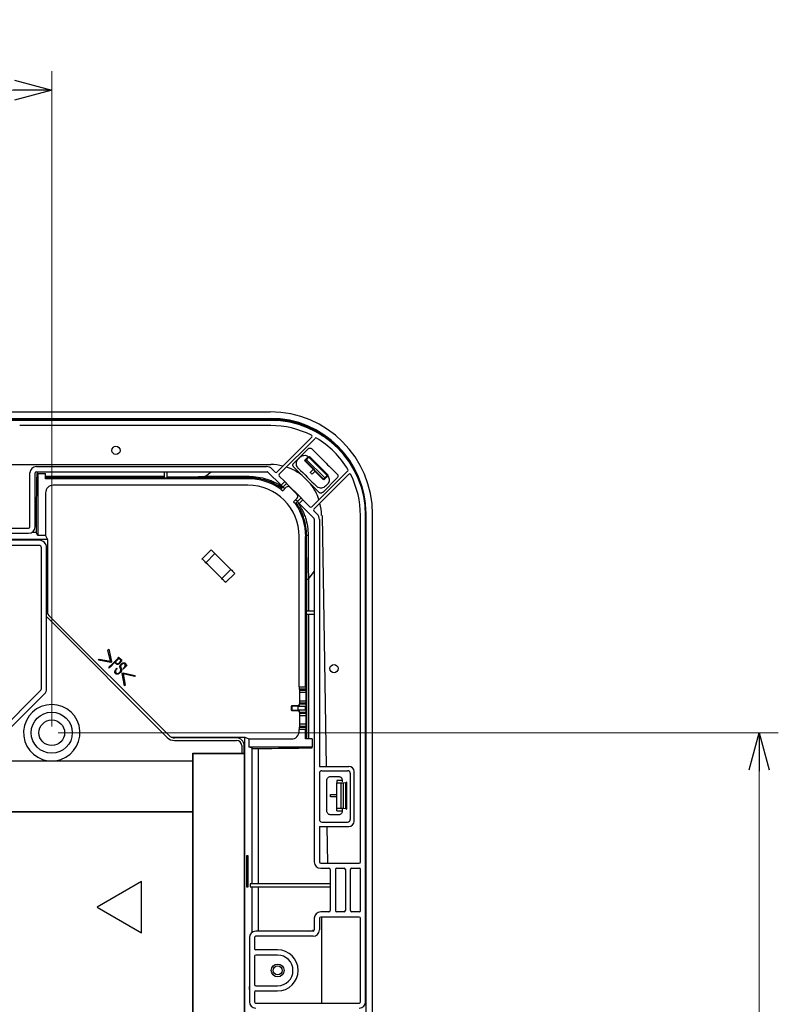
# Model space of a CAD drawing. Header units: millimetres. Extents: x 25 to 1935, y 715 to 2336.
# Tile 72 of 252: x 685 to 744, y 1003 to 1079. Entities that reach past the tile are written whole.
import ezdxf

# ---------------------------------------------------------------- set-up
doc = ezdxf.new("R2010")
doc.units = ezdxf.units.MM
doc.header["$LTSCALE"] = 2
doc.layers.get('0').update_dxf_attribs({"color": 2})
doc.styles.add('FS2312', font='simsun.ttf', dxfattribs={"width": 0.8})
doc.dimstyles.new('STANDARD$0', dxfattribs={"dimtxt": 3.5, "dimasz": 3, "dimexe": 1.5, "dimexo": 0.5, "dimgap": 1.5, "dimtad": 1, "dimdec": 1, "dimlfac": 5, "dimdsep": 46, "dimtxsty": 'FS2312', "dimblk1": 'OPEN', "dimblk2": 'OPEN', "dimsah": 1, "dimcen": 0, "dimclrd": 4, "dimclre": 4, "dimclrt": 4, "dimadec": 0, "dimazin": 0, "dimtfac": 1, "dimtdec": 1, "dimtmove": 1, "dimatfit": 0, "dimldrblk": 'OPEN', "dimfxl": 1, "dimtolj": 1, "dimtzin": 0, "dimlwd": 18, "dimlwe": 18, "dimarcsym": 1})

# ---------------------------------------------------------------- blocks, each defined once
blk = doc.blocks.new('_OPEN')
at = {"color": 0}
for p, q in [((-0.966, 0.259), (0, 0)), ((0, 0), (-1, 0)), ((0, 0), (-0.966, -0.259))]:
    blk.add_line(p, q, dxfattribs=at)
blk = doc.blocks.new('*D33')
at = {"color": 4, "lineweight": 18, "transparency": 16777216}
for p, q in [((547.82, 1024.311), (547.82, 1075.373)), ((687.821, 1024.311), (687.821, 1075.373)), ((550.82, 1073.873), (684.821, 1073.873))]:
    blk.add_line(p, q, dxfattribs=at)
at = {"layer": 'Defpoints', "color": 0, "transparency": 16777216}
for p in [(687.821, 1073.873), (547.82, 1023.811), (687.821, 1023.811)]:
    blk.add_point(p, dxfattribs=at)
at = {"color": 4, "lineweight": 18, "transparency": 16777216, "xscale": 3, "yscale": 3, "zscale": 3, "rotation": 180}
blk.add_blockref('_OPEN', (547.82, 1073.873), dxfattribs=at)
at = {"color": 4, "lineweight": 18, "transparency": 16777216, "xscale": 3, "yscale": 3, "zscale": 3}
blk.add_blockref('_OPEN', (687.821, 1073.873), dxfattribs=at)
at = {"color": 4, "transparency": 16777216, "insert": (617.82, 1077.123), "char_height": 3.5, "attachment_point": 5, "style": 'FS2312'}
blk.add_mtext('\\A1;700', dxfattribs=at)
blk = doc.blocks.new('*D34')
at = {"color": 4, "lineweight": 18, "transparency": 16777216}
for p, q in [((688.321, 1023.812), (744.442, 1023.812)), ((742.942, 1020.812), (742.942, 886.81)), ((688.321, 883.81), (744.442, 883.81))]:
    blk.add_line(p, q, dxfattribs=at)
at = {"layer": 'Defpoints', "color": 0, "transparency": 16777216}
for p in [(687.821, 1023.812), (687.821, 883.81), (742.942, 883.81)]:
    blk.add_point(p, dxfattribs=at)
at = {"color": 4, "lineweight": 18, "transparency": 16777216, "xscale": 3, "yscale": 3, "zscale": 3}
for p, rotation in [((742.942, 1023.812), 90), ((742.942, 883.81), 270)]:
    blk.add_blockref('_OPEN', p, dxfattribs=dict(at, rotation=rotation))
at = {"color": 4, "transparency": 16777216, "insert": (739.692, 953.811), "char_height": 3.5, "attachment_point": 5, "rotation": 90, "style": 'FS2312'}
blk.add_mtext('\\A1;700', dxfattribs=at)

msp = doc.modelspace()

# ---------------------------------------------------------------- linework, layer by layer
at = {"color": 2, "linetype": 'Continuous', "lineweight": 30}
for p, q in [((530.79, 1048.811), (704.851, 1048.811)), ((530.794, 1048.309), (704.847, 1048.309)), ((704.88, 1048.151), (666.72, 1048.151)), ((704.819, 1048.214), (673.139, 1048.214)), ((673.152, 1048.281), (704.819, 1048.281)), ((704.819, 1048.281), (704.847, 1048.309)), ((704.819, 1048.281), (704.819, 1048.214)), ((705.368, 1048.193), (704.819, 1048.214)), ((705.275, 1048.118), (705.366, 1048.189)), ((704.88, 1047.751), (685.32, 1047.751)), ((708.076, 1046.832), (705.37, 1044.125)), ((705.539, 1043.955), (708.336, 1046.752)), ((706.671, 1044.804), (707.802, 1045.935)), ((707.17, 1045.282), (707.029, 1045.141)), ((707.517, 1045.021), (707.801, 1045.302)), ((707.517, 1045.021), (707.566, 1044.971)), ((707.566, 1044.971), (707.59, 1044.995)), ((708.981, 1043.557), (707.566, 1044.971)), ((709.004, 1043.58), (707.59, 1044.995)), ((707.674, 1045.08), (707.858, 1045.274)), ((707.674, 1045.08), (709.09, 1043.664)), ((707.801, 1045.302), (707.834, 1045.27)), ((709.284, 1043.848), (707.858, 1045.274)), ((707.908, 1045.336), (707.91, 1045.335)), ((707.91, 1045.335), (709.344, 1043.901)), ((666.62, 1044.708), (704.88, 1044.708)), ((686.62, 1044.551), (704.554, 1044.551)), ((704.978, 1044.375), (705.228, 1044.125)), ((707.344, 1043.847), (706.671, 1044.521)), ((707.963, 1044.095), (708.203, 1044.335)), ((710.882, 1044.207), (708.085, 1041.41)), ((708.344, 1044.193), (708.105, 1043.954)), ((686.12, 1039.851), (686.12, 1044.051)), ((686.52, 1039.851), (686.52, 1044.051)), ((686.62, 1044.151), (704.595, 1044.151)), ((686.734, 1044.009), (686.645, 1044.009)), ((686.734, 1044.009), (686.734, 1039.168)), ((686.734, 1044.009), (687.334, 1044.009)), ((687.334, 1043.597), (687.334, 1044.009)), ((687.334, 1043.811), (696.58, 1043.811)), ((696.58, 1043.685), (687.334, 1043.685)), ((703.113, 1043.597), (687.334, 1043.597)), ((696.58, 1044.151), (696.58, 1043.655)), ((696.82, 1043.655), (696.58, 1043.655)), ((696.82, 1043.655), (696.82, 1044.151)), ((699.795, 1043.808), (700.231, 1044.151)), ((703.113, 1043.597), (703.191, 1043.675)), ((704.666, 1044.121), (705.692, 1043.095)), ((705.539, 1043.814), (705.975, 1043.378)), ((707.344, 1043.847), (707.977, 1043.215)), ((708.255, 1041.24), (710.961, 1043.947)), ((710.065, 1043.672), (708.933, 1042.541)), ((709.004, 1043.58), (708.981, 1043.557)), ((709.031, 1043.507), (708.981, 1043.557)), ((709.311, 1043.792), (709.031, 1043.507)), ((709.284, 1043.848), (709.09, 1043.664)), ((709.311, 1043.792), (709.279, 1043.824)), ((709.346, 1043.899), (709.344, 1043.901)), ((703.112, 1043.096), (687.934, 1043.096)), ((705.675, 1042.797), (705.746, 1042.868)), ((705.675, 1042.797), (705.816, 1042.655)), ((705.692, 1043.095), (705.975, 1043.378)), ((706.099, 1042.938), (705.816, 1042.655)), ((706.116, 1043.237), (705.833, 1042.954)), ((705.974, 1042.813), (705.833, 1042.954)), ((706.116, 1043.237), (707.248, 1042.105)), ((706.948, 1042.372), (706.382, 1042.938)), ((708.65, 1042.541), (707.977, 1043.215)), ((709.15, 1043.019), (709.292, 1043.161)), ((687.335, 1042.497), (687.335, 1039.168)), ((706.665, 1041.807), (706.948, 1042.089)), ((706.965, 1041.823), (706.823, 1041.965)), ((706.965, 1041.823), (707.248, 1042.105)), ((707.389, 1041.964), (707.106, 1041.681)), ((707.389, 1041.964), (707.943, 1041.41)), ((706.665, 1041.807), (706.806, 1041.665)), ((706.877, 1041.736), (706.806, 1041.665)), ((707.106, 1041.681), (708.251, 1040.536)), ((708.255, 1041.098), (708.505, 1040.848)), ((708.28, 1040.465), (708.28, 1013.751)), ((708.68, 1040.424), (708.68, 1021.191)), ((708.9, 1040.751), (709.194, 1021.191)), ((711.88, 1013.751), (711.88, 1040.751)), ((712.28, 1002.851), (712.28, 1040.751)), ((712.319, 1040.838), (712.289, 1040.808)), ((712.319, 884.897), (712.319, 1040.838)), ((712.82, 866.78), (712.82, 1040.841)), ((681.8, 1039.751), (686.02, 1039.751)), ((686.52, 1039.897), (686.592, 1039.897)), ((687.487, 1038.863), (650.92, 1038.863)), ((686.82, 1038.811), (671.02, 1038.811)), ((681.8, 1039.351), (686.02, 1039.351)), ((686.61, 1039.416), (686.268, 1039.416)), ((686.734, 1039.168), (686.61, 1039.416)), ((687.335, 1039.168), (686.734, 1039.168)), ((687.335, 1039.168), (687.487, 1038.863)), ((687.487, 1038.863), (687.487, 1033.104)), ((707.106, 1027.396), (707.106, 1039.102)), ((707.684, 1039.181), (707.607, 1039.103)), ((707.607, 1027.396), (707.607, 1039.103)), ((707.694, 1035.786), (707.684, 1039.181)), ((686.82, 1038.411), (671.02, 1038.411)), ((687.02, 1027.259), (687.02, 1038.211)), ((687.42, 1027.259), (687.42, 1038.211)), ((699.533, 1037.362), (700.24, 1038.069)), ((700.541, 1037.769), (699.834, 1037.061)), ((701.071, 1035.824), (701.778, 1036.531)), ((702.079, 1036.231), (701.372, 1035.523)), ((707.694, 1033.291), (707.694, 1035.786)), ((707.82, 1035.789), (708.28, 1036.374)), ((707.82, 1035.789), (707.82, 1033.291)), ((687.455, 1032.813), (696.822, 1023.445)), ((696.964, 1023.587), (687.596, 1032.954)), ((707.664, 1033.051), (707.664, 1033.291)), ((708.28, 1033.291), (707.664, 1033.291)), ((707.664, 1033.051), (708.28, 1033.051)), ((707.694, 1023.325), (707.694, 1033.051)), ((707.82, 1033.051), (707.82, 1023.325)), ((692.202, 1030.251), (692.264, 1030.317)), ((692.41, 1029.378), (692.202, 1030.251)), ((692.264, 1030.317), (692.487, 1029.364)), ((692.491, 1029.121), (692.997, 1029.622)), ((693.04, 1029.596), (692.756, 1029.32)), ((693.101, 1029.557), (693.04, 1029.596)), ((693.041, 1029.692), (693.051, 1029.678)), ((693.051, 1029.678), (693.091, 1029.635)), ((691.467, 1029.472), (691.524, 1029.532)), ((692.423, 1029.296), (691.467, 1029.472)), ((691.524, 1029.532), (692.41, 1029.378)), ((692.271, 1028.878), (692.281, 1028.9)), ((692.281, 1028.9), (692.31, 1028.959)), ((692.714, 1029.277), (692.386, 1028.951)), ((692.487, 1029.364), (692.423, 1029.296)), ((692.786, 1029.222), (692.714, 1029.277)), ((692.756, 1029.32), (692.847, 1029.247)), ((692.836, 1029.177), (692.786, 1029.222)), ((692.836, 1028.774), (692.896, 1028.843)), ((692.896, 1028.843), (692.913, 1028.826)), ((693.177, 1028.795), (693.144, 1028.867)), ((693.213, 1028.889), (693.238, 1028.829)), ((693.365, 1028.785), (693.486, 1028.923)), ((693.686, 1029.077), (693.381, 1028.772)), ((693.588, 1029.028), (693.675, 1029.09)), ((693.597, 1029.066), (693.588, 1029.028)), ((693.675, 1029.09), (693.686, 1029.077)), ((693.307, 1028.425), (693.375, 1028.489)), ((693.481, 1027.47), (693.307, 1028.425)), ((693.381, 1028.772), (693.365, 1028.785)), ((693.375, 1028.489), (694.326, 1028.266)), ((694.261, 1028.205), (693.388, 1028.412)), ((693.388, 1028.412), (693.541, 1027.527)), ((694.326, 1028.266), (694.261, 1028.205)), ((693.541, 1027.527), (693.481, 1027.47)), ((707.106, 1027.396), (707.607, 1027.396)), ((682.313, 1022.469), (686.962, 1027.118)), ((682.596, 1022.187), (687.245, 1026.835)), ((707.616, 1027.197), (707.116, 1027.197)), ((707.149, 1027.141), (707.116, 1027.197)), ((707.149, 1027.141), (707.65, 1027.141)), ((707.659, 1026.942), (707.158, 1026.942)), ((707.158, 1026.309), (707.158, 1026.942)), ((707.65, 1027.141), (707.616, 1027.197)), ((707.659, 1026.309), (707.659, 1026.942)), ((706.52, 1025.885), (706.506, 1025.885)), ((706.506, 1025.565), (706.506, 1025.885)), ((707.003, 1025.885), (706.52, 1025.885)), ((706.52, 1025.885), (706.52, 1025.565)), ((706.546, 1025.925), (707.052, 1025.925)), ((707.607, 1025.855), (707.006, 1025.855)), ((707.006, 1025.855), (707.006, 1025.596)), ((707.052, 1025.925), (707.107, 1025.925)), ((707.116, 1026.054), (707.149, 1026.109)), ((707.116, 1026.054), (707.616, 1026.054)), ((707.65, 1026.109), (707.149, 1026.109)), ((707.158, 1026.309), (707.659, 1026.309)), ((707.607, 1025.596), (707.607, 1025.855)), ((707.616, 1026.054), (707.65, 1026.109)), ((706.52, 1025.565), (706.506, 1025.565)), ((706.52, 1025.565), (707.003, 1025.565)), ((707.052, 1025.525), (706.546, 1025.525)), ((707.006, 1025.596), (707.607, 1025.596)), ((707.107, 1025.525), (707.052, 1025.525)), ((707.616, 1025.397), (707.116, 1025.397)), ((707.149, 1025.341), (707.116, 1025.397)), ((707.149, 1025.341), (707.65, 1025.341)), ((707.659, 1025.142), (707.158, 1025.142)), ((707.158, 1024.509), (707.158, 1025.142)), ((707.65, 1025.341), (707.616, 1025.397)), ((707.659, 1024.509), (707.659, 1025.142)), ((707.116, 1024.254), (707.149, 1024.309)), ((707.116, 1024.254), (707.616, 1024.254)), ((707.65, 1024.309), (707.149, 1024.309)), ((707.158, 1024.509), (707.659, 1024.509)), ((707.616, 1024.254), (707.65, 1024.309)), ((697.113, 1023.477), (702.873, 1023.477)), ((702.873, 993.811), (702.873, 1023.477)), ((702.873, 1023.477), (703.178, 1023.325)), ((707.106, 1023.925), (707.106, 1024.055)), ((707.607, 1024.055), (707.106, 1024.055)), ((707.607, 1023.325), (707.607, 1024.055)), ((702.22, 1023.411), (697.388, 1023.411)), ((697.388, 1023.211), (702.22, 1023.211)), ((702.62, 1022.811), (702.62, 1022.211)), ((702.82, 1022.211), (702.82, 1022.811)), ((703.178, 1023.325), (703.178, 1022.725)), ((703.178, 1023.325), (706.507, 1023.325)), ((703.426, 1022.601), (703.178, 1022.725)), ((703.178, 1022.725), (708.119, 1022.725)), ((708.119, 1023.325), (707.607, 1023.325)), ((708.119, 1023.325), (708.119, 1022.725)), ((708.119, 1022.637), (708.119, 1022.725)), ((698.82, 1022.211), (702.62, 1022.211)), ((698.82, 1021.632), (698.82, 1022.211)), ((698.84, 1022.191), (702.82, 1022.191)), ((698.84, 998.211), (698.84, 1022.191)), ((702.62, 1022.211), (702.82, 1022.211)), ((702.82, 1022.211), (702.82, 1022.191)), ((702.82, 1022.191), (702.82, 998.211)), ((703.426, 1012.051), (703.426, 1022.601)), ((703.907, 1022.583), (703.907, 1012.051)), ((655.22, 1021.632), (698.82, 1021.632)), ((655.22, 1021.612), (698.82, 1021.612)), ((698.82, 1017.652), (698.82, 1021.612)), ((708.68, 1021.191), (710.98, 1021.191)), ((708.68, 1020.651), (708.68, 1017.051)), ((708.88, 1020.851), (710.88, 1020.851)), ((709.56, 1020.411), (710.16, 1020.411)), ((711.08, 1020.651), (711.08, 1017.051)), ((711.38, 1016.911), (711.38, 1020.791)), ((709.26, 1017.711), (709.26, 1020.111)), ((710.04, 1020.097), (710.04, 1019.911)), ((710.04, 1019.911), (710.38, 1019.911)), ((710.04, 1017.911), (710.04, 1019.911)), ((710.38, 1017.911), (710.38, 1019.911)), ((710.46, 1020.111), (710.46, 1019.976)), ((710.54, 1019.918), (710.74, 1019.941)), ((710.54, 1019.918), (710.54, 1017.904)), ((710.74, 1017.881), (710.74, 1019.941)), ((710.78, 1019.952), (710.78, 1019.965)), ((710.78, 1019.952), (710.78, 1017.87)), ((709.536, 1018.811), (709.536, 1019.011)), ((709.536, 1019.011), (710.04, 1019.011)), ((710.04, 1018.811), (709.536, 1018.811)), ((698.82, 1017.652), (655.22, 1017.652)), ((698.82, 1017.632), (655.22, 1017.632)), ((698.82, 998.211), (698.82, 1017.632)), ((710.16, 1017.411), (709.56, 1017.411)), ((710.04, 1017.725), (710.04, 1017.911)), ((710.38, 1017.911), (710.04, 1017.911)), ((710.46, 1017.846), (710.46, 1017.711)), ((710.74, 1017.881), (710.54, 1017.904)), ((710.78, 1017.857), (710.78, 1017.87)), ((708.88, 1016.851), (710.88, 1016.851)), ((708.68, 1016.511), (710.98, 1016.511)), ((708.68, 1016.511), (708.68, 1013.751)), ((709.265, 1016.511), (709.308, 1013.651)), ((703.125, 1014.211), (702.999, 1014.211)), ((702.999, 1014.211), (702.999, 1011.811)), ((703.125, 1011.811), (703.125, 1014.211)), ((708.78, 1013.651), (711.78, 1013.651)), ((708.78, 1013.251), (709.42, 1013.251)), ((709.52, 1013.151), (709.52, 1009.951)), ((709.92, 1013.151), (709.92, 1009.951)), ((710.02, 1013.251), (710.6, 1013.251)), ((710.7, 1013.151), (710.7, 1009.951)), ((711.1, 1009.951), (711.1, 1013.151)), ((711.2, 1013.251), (711.78, 1013.251)), ((711.88, 1009.951), (711.88, 1013.151)), ((694.82, 1012.211), (691.356, 1010.211)), ((694.82, 1008.211), (694.82, 1012.211)), ((703.293, 1012.051), (703.293, 1011.811)), ((709.52, 1012.051), (703.293, 1012.051)), ((702.999, 1011.811), (703.125, 1011.811)), ((703.293, 1011.811), (709.52, 1011.811)), ((703.426, 1008.255), (703.426, 1011.811)), ((703.907, 1011.811), (703.907, 1008.351)), ((691.356, 1010.211), (694.82, 1008.211)), ((709.42, 1009.851), (708.78, 1009.851)), ((710.6, 1009.851), (710.02, 1009.851)), ((711.78, 1009.851), (711.2, 1009.851)), ((708.28, 1009.351), (708.28, 1008.451)), ((708.68, 1009.351), (708.68, 1008.451)), ((711.78, 1009.451), (708.78, 1009.451)), ((708.848, 1009.451), (708.848, 1002.751)), ((711.88, 1002.851), (711.88, 1009.351)), ((712.289, 1009.142), (712.28, 1009.14)), ((708.18, 1008.351), (703.72, 1008.351)), ((707.807, 1008.351), (708.133, 1008.408)), ((708.279, 1008.434), (708.133, 1008.408)), ((708.133, 1008.408), (708.133, 1008.351)), ((703.22, 1007.851), (703.22, 1002.851)), ((703.62, 1007.851), (703.62, 1006.991)), ((708.18, 1007.951), (703.72, 1007.951)), ((705.42, 1006.891), (703.72, 1006.891)), ((703.62, 1006.391), (703.62, 1004.191)), ((705.42, 1006.491), (703.72, 1006.491)), ((703.199, 1004.051), (703.199, 1003.811)), ((703.62, 1003.591), (703.62, 1002.851)), ((703.72, 1004.091), (705.42, 1004.091)), ((703.72, 1003.691), (705.42, 1003.691)), ((712.285, 1003.811), (712.285, 1004.051)), ((703.72, 1002.751), (711.78, 1002.751))]:
    msp.add_line(p, q, dxfattribs=at)
at = {"color": 2, "linetype": 'Continuous', "lineweight": 30, "flags": 128}
for points in [[(705.833, 1042.954), (705.831, 1042.957), (705.823, 1042.965), (705.81, 1042.978), (705.792, 1042.995), (705.771, 1043.017), (705.746, 1043.041), (705.72, 1043.068), (705.692, 1043.095)], [(705.975, 1043.378), (706.002, 1043.351), (706.029, 1043.324), (706.053, 1043.3), (706.075, 1043.278), (706.092, 1043.261), (706.105, 1043.248), (706.113, 1043.239), (706.116, 1043.237)], [(707.248, 1042.105), (707.25, 1042.103), (707.258, 1042.095), (707.271, 1042.082), (707.289, 1042.064), (707.31, 1042.043), (707.335, 1042.018), (707.361, 1041.992), (707.389, 1041.964)], [(707.106, 1041.681), (707.079, 1041.709), (707.052, 1041.735), (707.028, 1041.76), (707.006, 1041.781), (706.989, 1041.799), (706.976, 1041.812), (706.967, 1041.82), (706.965, 1041.823)], [(700.24, 1038.069), (700.246, 1038.064), (700.262, 1038.048), (700.288, 1038.022), (700.324, 1037.986), (700.368, 1037.941), (700.42, 1037.889), (700.478, 1037.831), (700.541, 1037.769)], [(699.834, 1037.061), (699.771, 1037.124), (699.713, 1037.182), (699.661, 1037.234), (699.616, 1037.279), (699.581, 1037.314), (699.554, 1037.341), (699.538, 1037.357), (699.533, 1037.362)], [(700.541, 1037.769), (700.692, 1037.617), (700.847, 1037.463), (701.003, 1037.307), (701.159, 1037.15), (701.316, 1036.993), (701.472, 1036.837), (701.626, 1036.683), (701.778, 1036.531)], [(701.071, 1035.824), (700.919, 1035.976), (700.765, 1036.13), (700.609, 1036.286), (700.452, 1036.443), (700.296, 1036.6), (700.14, 1036.755), (699.985, 1036.91), (699.834, 1037.061)], [(701.778, 1036.531), (701.841, 1036.468), (701.899, 1036.41), (701.951, 1036.358), (701.995, 1036.314), (702.031, 1036.278), (702.057, 1036.252), (702.073, 1036.236), (702.079, 1036.231)], [(701.372, 1035.523), (701.366, 1035.529), (701.35, 1035.545), (701.324, 1035.571), (701.288, 1035.607), (701.244, 1035.651), (701.192, 1035.703), (701.134, 1035.761), (701.071, 1035.824)], [(706.52, 1025.885), (706.52, 1025.893), (706.522, 1025.901), (706.524, 1025.908), (706.527, 1025.914), (706.531, 1025.919), (706.536, 1025.922), (706.541, 1025.925), (706.546, 1025.925)], [(706.546, 1025.525), (706.541, 1025.526), (706.536, 1025.528), (706.531, 1025.532), (706.527, 1025.537), (706.524, 1025.543), (706.522, 1025.55), (706.52, 1025.558), (706.52, 1025.565)]]:
    msp.add_lwpolyline(points, dxfattribs=at)
at = {"color": 2, "linetype": 'Continuous'}
for centre in [(692.82, 1045.811), (709.82, 1028.811)]:
    msp.add_circle(centre, 0.32, dxfattribs=at)
at = {"color": 2, "linetype": 'Continuous', "lineweight": 30}
for centre, radius in [((687.821, 1023.812), 1.6), ((687.821, 1023.812), 1), ((687.821, 1023.811), 1), ((705.42, 1005.291), 0.5), ((705.42, 1005.291), 0.35)]:
    msp.add_circle(centre, radius, dxfattribs=at)
for centre, radius, start, end in [((704.88, 1040.751), 7.4, 0, 90), ((704.88, 1040.751), 7, 63.06796, 90), ((708.006, 1046.903), 0.1, 315, 63.06796), ((708.407, 1046.682), 0.1, 59.26321, 135), ((704.88, 1040.751), 7, 30.73679, 59.26321), ((686.62, 1044.051), 0.5, 90, 180), ((704.554, 1043.951), 0.6, 45, 90), ((704.88, 1040.751), 3.957, 76.03392, 90), ((704.88, 1040.751), 3.957, 51.49335, 72.05805), ((710.811, 1044.277), 0.1, 315, 30.73679), ((686.62, 1044.051), 0.1, 90, 180), ((702.759, 1043.763), 0.441, 348.46239, 3.88449), ((705.299, 1044.196), 0.1, 225, 315), ((705.61, 1043.884), 0.1, 135, 225), ((711.032, 1043.876), 0.1, 26.93204, 135), ((704.88, 1040.751), 7, 0, 26.93204), ((706.24, 1042.797), 0.2, 45, 135), ((704.88, 1040.751), 3.957, 17.94195, 38.50665), ((706.806, 1042.231), 0.2, 315, 45), ((708.014, 1041.48), 0.1, 225, 315), ((708.325, 1041.169), 0.1, 135, 225), ((704.88, 1040.751), 3.957, 360, 13.96608), ((708.08, 1040.424), 0.6, 0, 45), ((712.279, 1040.735), 0.0737, 82.0921, 88.84481), ((686.02, 1039.851), 0.5, 270, 0), ((686.02, 1039.851), 0.1, 270, 0), ((686.82, 1038.211), 0.6, 0, 90), ((707.773, 1038.749), 0.441, 86.11551, 101.53761), ((686.82, 1038.211), 0.2, 0, 90), ((688.02, 1033.378), 0.6, 180, 225), ((688.02, 1033.378), 0.8, 221.40962, 225), ((686.82, 1027.259), 0.2, 315, 0), ((686.82, 1027.259), 0.6, 315, 0), ((687.821, 1023.812), 2.2, 277.73163, 262.26837), ((706.546, 1025.885), 0.04, 90, 180), ((706.546, 1025.565), 0.04, 180, 270), ((697.388, 1024.011), 0.6, 225, 270), ((697.388, 1024.011), 0.8, 225, 270), ((702.22, 1022.811), 0.6, 0, 90), ((702.22, 1022.811), 0.4, 0, 90), ((710.98, 1020.791), 0.4, 0, 90), ((708.88, 1020.651), 0.2, 90, 180), ((710.88, 1020.651), 0.2, 0, 90), ((708.88, 1017.051), 0.2, 180, 270), ((710.88, 1017.051), 0.2, 270, 0), ((710.98, 1016.911), 0.4, 270, 0), ((708.78, 1013.751), 0.5, 180, 270), ((708.78, 1013.751), 0.1, 180, 270), ((711.78, 1013.751), 0.1, 270, 0), ((709.42, 1013.151), 0.1, 0, 90), ((710.02, 1013.151), 0.1, 90, 180), ((710.6, 1013.151), 0.1, 0, 90), ((711.2, 1013.151), 0.1, 90, 180), ((711.78, 1013.151), 0.1, 0, 90), ((708.78, 1009.351), 0.5, 90, 180), ((709.42, 1009.951), 0.1, 270, 0), ((710.02, 1009.951), 0.1, 180, 270), ((710.6, 1009.951), 0.1, 270, 0), ((711.2, 1009.951), 0.1, 180, 270), ((711.78, 1009.951), 0.1, 270, 0), ((708.78, 1009.351), 0.1, 90, 180), ((711.78, 1009.351), 0.1, 0, 90), ((703.72, 1007.851), 0.5, 90, 180), ((708.18, 1008.451), 0.5, 270, 0), ((708.18, 1008.451), 0.1, 270, 0), ((703.72, 1007.851), 0.1, 90, 180), ((703.72, 1006.991), 0.1, 180, 270), ((705.42, 1005.291), 1.6, 270, 90), ((703.72, 1006.391), 0.1, 90, 180), ((705.42, 1005.291), 1.2, 270, 90), ((703.72, 1004.191), 0.1, 180, 270), ((703.72, 1003.591), 0.1, 90, 180), ((703.72, 1002.851), 0.5, 180, 270), ((703.72, 1002.851), 0.1, 180, 270), ((711.78, 1002.851), 0.1, 270, 0), ((711.78, 1002.851), 0.5, 270, 0)]:
    msp.add_arc(centre, radius, start, end, dxfattribs=at)
for centre, major_axis, ratio, start_param, end_param in [((704.79, 1040.78), (5.7, 5.7), 0.992433, 5.501585, 7.064785), ((704.79, 1040.78), (5.344, 5.344), 0.992433, 5.501585, 7.064785), ((707.585, 1045), (0.141, 0.141), 0.034921, 4.712389, 5.35589), ((707.767, 1045.195), (0.141, 0.141), 0.034921, 0, 1.047198), ((707.769, 1045.193), (0.141, 0.141), 0.034921, 5.35589, 6.283185), ((690.298, 1024.811), (0, 72.3), 0.052408, 1.302039, 1.360585), ((703.101, 1039.091), (-3.191, -3.191), 0.997265, 3.32032, 3.925621), ((704.595, 1044.05), (-0.0712, 0.0712), 0.992433, 4.712389, 5.501585), ((709.009, 1043.576), (0.141, 0.141), 0.034921, 0.927295, 1.570796), ((709.204, 1043.757), (0.141, 0.141), 0.034921, 5.235988, 6.283185), ((709.203, 1043.759), (0.141, 0.141), 0.034921, 0, 0.927295), ((687.936, 1042.496), (-0.425, 0.425), 0.997265, 5.499157, 7.067214), ((703.101, 1039.091), (2.836, 2.836), 0.997265, 5.499157, 7.067214), ((703.101, 1039.091), (-3.191, -3.191), 0.997265, 2.357564, 2.962865), ((708.18, 1040.466), (0.0712, -0.0712), 0.992433, 0.7816, 1.570796), ((686.613, 1039.814), (0, 0.4), 0.052408, 1.360585, 3.036873), ((707.117, 1027.396), (0, 0.2), 0.052408, 1.570796, 3.054326), ((707.617, 1027.396), (0, 0.2), 0.052408, 1.570796, 3.054326), ((707.148, 1026.942), (0, 0.2), 0.052408, 4.712389, 6.195919), ((707.649, 1026.942), (0, 0.2), 0.052408, 4.712389, 6.195919), ((706.779, 1025.855), (0.227, 0), 0.88, 0, 0.154387), ((707.117, 1025.855), (0, 0.2), 0.052408, 0.087266, 1.209193), ((707.148, 1026.309), (0, 0.2), 0.052408, 3.228859, 4.712389), ((707.617, 1025.855), (0, 0.2), 0.052408, 0.087266, 1.570796), ((707.649, 1026.309), (0, 0.2), 0.052408, 3.228859, 4.712389), ((706.779, 1025.596), (0.227, 0), 0.88, 6.128798, 6.283185), ((707.117, 1025.596), (0, 0.2), 0.052408, 1.9324, 3.054326), ((707.148, 1025.142), (0, 0.2), 0.052408, 4.712389, 6.195919), ((707.617, 1025.596), (0, 0.2), 0.052408, 1.570796, 3.054326), ((707.649, 1025.142), (0, 0.2), 0.052408, 4.712389, 6.195919), ((707.117, 1024.055), (0, 0.2), 0.052408, 0.087266, 1.570796), ((707.148, 1024.509), (0, 0.2), 0.052408, 3.228859, 4.712389), ((707.617, 1024.055), (0, 0.2), 0.052408, 0.087266, 1.570796), ((707.649, 1024.509), (0, 0.2), 0.052408, 3.228859, 4.712389), ((706.505, 1023.926), (0.425, -0.425), 0.997265, 5.499157, 7.067214), ((703.824, 1022.603), (0.4, 0), 0.052408, 3.246312, 4.9226), ((688.82, 1026.288), (72.3, 0), 0.052408, 4.9226, 4.982581), ((688.82, 1013.941), (73.5, 0), 0.087489, 1.272231, 1.27792), ((710.38, 1019.928), (0.2, 0), 0.087489, 4.712389, 5.639684), ((710.58, 1019.952), (0.2, 0), 0.087489, 5.639684, 6.283185), ((710.68, 1019.965), (0.1, 0), 0.087489, 0, 0.269562), ((688.82, 1023.881), (73.5, 0), 0.087489, 5.005266, 5.010955), ((710.38, 1017.893), (0.2, 0), 0.087489, 0.643501, 1.570796), ((710.58, 1017.87), (0.2, 0), 0.087489, 0, 0.643501), ((710.68, 1017.857), (0.1, 0), 0.087489, 6.013623, 6.283185)]:
    msp.add_ellipse(centre, major_axis=major_axis, ratio=ratio, start_param=start_param, end_param=end_param, dxfattribs=at)
for points in [[(704.819, 1048.281), (705.004, 1048.281), (705.189, 1048.274), (705.373, 1048.26)], [(707.029, 1044.434), (707.5, 1043.962), (707.972, 1043.491), (708.443, 1043.019)], [(708.105, 1043.954), (708.081, 1043.977), (708.034, 1044.024), (707.987, 1044.072), (707.963, 1044.095)]]:
    msp.add_open_spline(points, degree=3, dxfattribs=at)
for points, knots in [([(705.366, 1048.189), (705.366, 1048.189), (705.367, 1048.19), (705.367, 1048.19), (705.367, 1048.191), (705.368, 1048.191), (705.368, 1048.192), (705.368, 1048.192), (705.368, 1048.192), (705.368, 1048.193)], [0, 0, 0, 0, 0.00001014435, 0.00001014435, 0.00001014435, 0.00001864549, 0.00001864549, 0.00001864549, 0.0000236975, 0.0000236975, 0.0000236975, 0.0000236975]), ([(709, 1046.892), (708.745, 1047.064), (708.146, 1047.467), (707.082, 1047.884), (706.111, 1048.118), (705.532, 1048.173), (705.366, 1048.189)], [0, 0, 0, 0, 0.236108, 0.553719, 0.871345, 1, 1, 1, 1]), ([(705.368, 1048.193), (705.369, 1048.211), (705.371, 1048.227), (705.372, 1048.25), (705.373, 1048.258), (705.373, 1048.26)], [0, 0, 0, 0, 0.5, 0.5, 1, 1, 1, 1]), ([(705.373, 1048.26), (705.491, 1048.251), (705.607, 1048.24), (705.84, 1048.212), (705.957, 1048.195), (706.303, 1048.137), (706.53, 1048.088), (707.203, 1047.909), (707.638, 1047.749), (708.165, 1047.497), (708.27, 1047.444), (708.477, 1047.333), (708.578, 1047.275), (708.877, 1047.095), (709.071, 1046.966), (709.444, 1046.692), (709.624, 1046.546), (709.884, 1046.314), (709.969, 1046.235), (710.136, 1046.071), (710.218, 1045.987), (710.617, 1045.557), (710.9, 1045.188), (711.272, 1044.596), (711.387, 1044.392), (711.598, 1043.972), (711.693, 1043.759), (711.946, 1043.111), (712.074, 1042.665), (712.203, 1041.977), (712.236, 1041.744), (712.279, 1041.277), (712.289, 1041.043), (712.289, 1040.808)], [0, 0, 0, 0, 0.03125, 0.03125, 0.0625, 0.0625, 0.125, 0.125, 0.25, 0.25, 0.28125, 0.28125, 0.3125, 0.3125, 0.375, 0.375, 0.4375, 0.4375, 0.46875, 0.46875, 0.5, 0.5, 0.625, 0.625, 0.6875, 0.6875, 0.75, 0.75, 0.875, 0.875, 0.9375, 0.9375, 1, 1, 1, 1]), ([(707.802, 1045.935), (707.82, 1045.95), (707.855, 1045.978), (707.923, 1045.996), (707.991, 1045.992), (708.047, 1045.969), (708.074, 1045.944), (708.085, 1045.935)], [0, 0, 0, 0, 0.219221, 0.438556, 0.65453, 0.865991, 1, 1, 1, 1]), ([(708.085, 1045.935), (708.414, 1045.606), (709.074, 1044.946), (709.734, 1044.286), (710.065, 1043.955)], [0, 0, 0, 0, 0.499367, 1, 1, 1, 1]), ([(707.029, 1044.434), (706.994, 1044.477), (706.923, 1044.563), (706.877, 1044.727), (706.885, 1044.894), (706.94, 1045.038), (707.003, 1045.111), (707.029, 1045.141)], [0, 0, 0, 0, 0.209304, 0.418508, 0.630402, 0.847015, 1, 1, 1, 1]), ([(707.17, 1045.282), (707.215, 1045.318), (707.303, 1045.391), (707.473, 1045.436), (707.644, 1045.424), (707.784, 1045.365), (707.852, 1045.305), (707.878, 1045.282)], [0, 0, 0, 0, 0.219801, 0.439713, 0.656655, 0.869186, 1, 1, 1, 1]), ([(706.671, 1044.521), (706.656, 1044.538), (706.628, 1044.573), (706.61, 1044.639), (706.613, 1044.707), (706.636, 1044.764), (706.661, 1044.792), (706.671, 1044.804)], [0, 0, 0, 0, 0.2110386, 0.4219118, 0.636462, 0.8554992, 1, 1, 1, 1]), ([(696.82, 1043.762), (696.887, 1043.762), (697.22, 1043.762), (697.899, 1043.762), (698.676, 1043.757), (699.268, 1043.764), (699.552, 1043.777), (699.69, 1043.788), (699.753, 1043.796), (699.782, 1043.801), (699.792, 1043.806), (699.795, 1043.808)], [0, 0, 0, 0, 0.067177, 0.335889, 0.683507, 0.850064, 0.932194, 0.97102, 0.988759, 0.99655, 1, 1, 1, 1]), ([(703.191, 1043.675), (702.661, 1043.677), (702.131, 1043.679), (701.07, 1043.682), (700.539, 1043.683), (699.743, 1043.685), (699.478, 1043.685), (698.946, 1043.685), (698.681, 1043.685), (697.883, 1043.685), (697.352, 1043.685), (696.82, 1043.685)], [0, 0, 0, 0, 0.25, 0.25, 0.5, 0.5, 0.625, 0.625, 0.75, 0.75, 1, 1, 1, 1]), ([(699.795, 1043.808), (699.861, 1043.807), (700.194, 1043.806), (701.33, 1043.802), (702.397, 1043.797), (703.198, 1043.793)], [0, 0, 0, 0, 0.058665, 0.293332, 1, 1, 1, 1]), ([(705.746, 1042.868), (705.558, 1042.998), (705.362, 1043.113), (705.057, 1043.263), (704.953, 1043.309), (704.742, 1043.394), (704.634, 1043.432), (704.309, 1043.535), (704.089, 1043.586), (703.644, 1043.656), (703.419, 1043.674), (703.191, 1043.675)], [0, 0, 0, 0, 0.25, 0.25, 0.375, 0.375, 0.5, 0.5, 0.75, 0.75, 1, 1, 1, 1]), ([(703.198, 1043.793), (703.434, 1043.792), (703.666, 1043.772), (704.125, 1043.7), (704.351, 1043.646), (704.687, 1043.54), (704.798, 1043.499), (705.015, 1043.411), (705.122, 1043.363), (705.436, 1043.208), (705.638, 1043.088), (705.831, 1042.953)], [0, 0, 0, 0, 0.25, 0.25, 0.5, 0.5, 0.625, 0.625, 0.75, 0.75, 1, 1, 1, 1]), ([(709.292, 1043.868), (709.327, 1043.825), (709.398, 1043.739), (709.443, 1043.576), (709.436, 1043.409), (709.382, 1043.265), (709.319, 1043.192), (709.292, 1043.161)], [0, 0, 0, 0, 0.209065, 0.418105, 0.628232, 0.841869, 1, 1, 1, 1]), ([(710.065, 1043.955), (710.079, 1043.938), (710.107, 1043.904), (710.125, 1043.839), (710.123, 1043.772), (710.101, 1043.714), (710.076, 1043.685), (710.065, 1043.672)], [0, 0, 0, 0, 0.208708, 0.417417, 0.626714, 0.839223, 1, 1, 1, 1]), ([(705.831, 1042.953), (705.823, 1042.944), (705.806, 1042.928), (705.783, 1042.904), (705.763, 1042.885), (705.75, 1042.871), (705.747, 1042.869), (705.746, 1042.868)], [0, 0, 0, 0, 0.204303, 0.40865, 0.611948, 0.81244, 1, 1, 1, 1]), ([(709.15, 1043.019), (709.106, 1042.983), (709.017, 1042.91), (708.846, 1042.866), (708.673, 1042.879), (708.535, 1042.938), (708.468, 1042.998), (708.443, 1043.019)], [0, 0, 0, 0, 0.220925, 0.441882, 0.66143, 0.876663, 1, 1, 1, 1]), ([(708.933, 1042.541), (708.915, 1042.526), (708.88, 1042.497), (708.811, 1042.48), (708.742, 1042.485), (708.687, 1042.509), (708.66, 1042.533), (708.65, 1042.541)], [0, 0, 0, 0, 0.2206999, 0.4413576, 0.6621927, 0.8800188, 1, 1, 1, 1]), ([(706.877, 1041.736), (706.879, 1041.738), (706.881, 1041.74), (706.895, 1041.754), (706.914, 1041.773), (706.937, 1041.796), (706.954, 1041.813), (706.962, 1041.821)], [0, 0, 0, 0, 0.196074, 0.392087, 0.589459, 0.789784, 1, 1, 1, 1]), ([(707.684, 1039.181), (707.683, 1039.409), (707.665, 1039.634), (707.596, 1040.079), (707.544, 1040.299), (707.442, 1040.624), (707.403, 1040.732), (707.319, 1040.944), (707.273, 1041.047), (707.123, 1041.352), (707.008, 1041.548), (706.877, 1041.736)], [0, 0, 0, 0, 0.25, 0.25, 0.5, 0.5, 0.625, 0.625, 0.75, 0.75, 1, 1, 1, 1]), ([(706.962, 1041.821), (707.098, 1041.628), (707.217, 1041.427), (707.373, 1041.113), (707.421, 1041.006), (707.509, 1040.788), (707.549, 1040.677), (707.656, 1040.342), (707.709, 1040.115), (707.782, 1039.656), (707.801, 1039.424), (707.802, 1039.189)], [0, 0, 0, 0, 0.25, 0.25, 0.375, 0.375, 0.5, 0.5, 0.75, 0.75, 1, 1, 1, 1]), ([(712.289, 1040.808), (712.289, 1039.851), (712.288, 1037.936), (712.289, 1028.367), (712.289, 1018.769), (712.289, 1010.128), (712.289, 1009.142)], [0, 0, 0, 0, 0.090676, 0.181356, 0.90664, 1, 1, 1, 1]), ([(707.802, 1039.189), (707.803, 1039.122), (707.804, 1038.79), (707.81, 1037.657), (707.814, 1036.589), (707.817, 1035.787)], [0, 0, 0, 0, 0.058699, 0.293496, 1, 1, 1, 1]), ([(707.694, 1035.786), (707.694, 1035.786), (707.695, 1035.786), (707.702, 1035.786), (707.723, 1035.787), (707.751, 1035.787), (707.784, 1035.787), (707.806, 1035.787), (707.817, 1035.787)], [0, 0, 0, 0, 0.032214, 0.230597, 0.422963, 0.615296, 0.807664, 1, 1, 1, 1]), ([(707.817, 1035.787), (707.818, 1035.787), (707.818, 1035.787), (707.819, 1035.788), (707.82, 1035.788), (707.82, 1035.789)], [0, 0, 0, 0, 0.255108, 0.584943, 1, 1, 1, 1]), ([(692.997, 1029.622), (692.999, 1029.628), (693.004, 1029.642), (693.009, 1029.664), (693.013, 1029.686), (693.022, 1029.697), (693.025, 1029.701)], [0, 0, 0, 0, 0.251988, 0.504066, 0.821927, 1, 1, 1, 1]), ([(693.025, 1029.701), (693.026, 1029.701), (693.027, 1029.702), (693.028, 1029.702), (693.03, 1029.702), (693.034, 1029.7), (693.037, 1029.696), (693.04, 1029.693), (693.041, 1029.692)], [0, 0, 0, 0, 0.100958, 0.16648, 0.231981, 0.386988, 0.812643, 1, 1, 1, 1]), ([(693.091, 1029.635), (693.101, 1029.628), (693.121, 1029.613), (693.163, 1029.586), (693.191, 1029.563), (693.211, 1029.547)], [0, 0, 0, 0, 0.250351, 0.50072, 1, 1, 1, 1]), ([(692.266, 1028.856), (692.266, 1028.859), (692.265, 1028.866), (692.268, 1028.873), (692.27, 1028.877), (692.271, 1028.878)], [0, 0, 0, 0, 0.4211543, 0.8360758, 1, 1, 1, 1]), ([(692.386, 1028.951), (692.374, 1028.94), (692.35, 1028.917), (692.321, 1028.891), (692.299, 1028.875), (692.289, 1028.867), (692.283, 1028.862), (692.278, 1028.859), (692.275, 1028.857), (692.272, 1028.856), (692.271, 1028.855), (692.269, 1028.854), (692.268, 1028.854), (692.267, 1028.855), (692.267, 1028.855), (692.266, 1028.856), (692.266, 1028.856)], [0, 0, 0, 0, 0.307098, 0.642336, 0.755001, 0.83028, 0.880665, 0.91472, 0.938219, 0.954441, 0.965343, 0.976374, 0.981492, 0.98575, 0.992204, 1, 1, 1, 1]), ([(692.31, 1028.959), (692.314, 1028.968), (692.321, 1028.981), (692.328, 1028.995), (692.336, 1029.004), (692.367, 1029.012), (692.422, 1029.051), (692.465, 1029.094), (692.491, 1029.121)], [0, 0, 0, 0, 0.128503, 0.171476, 0.192735, 0.264625, 0.544309, 1, 1, 1, 1]), ([(692.913, 1028.826), (692.893, 1028.799), (692.849, 1028.741), (692.799, 1028.66), (692.785, 1028.585), (692.787, 1028.536), (692.804, 1028.497), (692.822, 1028.479), (692.83, 1028.47)], [0, 0, 0, 0, 0.252871, 0.548384, 0.692932, 0.812772, 0.910418, 1, 1, 1, 1]), ([(693.075, 1029.187), (693.042, 1029.167), (692.995, 1029.138), (692.924, 1029.131), (692.875, 1029.144), (692.85, 1029.166), (692.836, 1029.177)], [0, 0, 0, 0, 0.4403521, 0.618387, 0.797822, 1, 1, 1, 1]), ([(692.847, 1029.247), (692.865, 1029.232), (692.892, 1029.21), (692.935, 1029.191), (692.97, 1029.187), (693.015, 1029.199), (693.059, 1029.233), (693.091, 1029.262), (693.106, 1029.276)], [0, 0, 0, 0, 0.22586, 0.352655, 0.45883, 0.565085, 0.802363, 1, 1, 1, 1]), ([(693.238, 1028.829), (693.25, 1028.794), (693.27, 1028.736), (693.265, 1028.651), (693.212, 1028.552), (693.144, 1028.471), (693.078, 1028.426), (693.066, 1028.417)], [0, 0, 0, 0, 0.227105, 0.36715, 0.507456, 0.912936, 1, 1, 1, 1]), ([(693.211, 1029.547), (693.223, 1029.535), (693.244, 1029.514), (693.26, 1029.469), (693.258, 1029.421), (693.226, 1029.335), (693.16, 1029.256), (693.096, 1029.204), (693.075, 1029.187)], [0, 0, 0, 0, 0.119278, 0.199537, 0.315687, 0.435519, 0.819575, 1, 1, 1, 1]), ([(693.176, 1029.493), (693.171, 1029.5), (693.16, 1029.512), (693.135, 1029.534), (693.114, 1029.548), (693.101, 1029.557)], [0, 0, 0, 0, 0.25057, 0.501387, 1, 1, 1, 1]), ([(693.106, 1029.276), (693.119, 1029.292), (693.146, 1029.324), (693.178, 1029.371), (693.196, 1029.41), (693.2, 1029.441), (693.193, 1029.469), (693.182, 1029.485), (693.176, 1029.493)], [0, 0, 0, 0, 0.252351, 0.504983, 0.670791, 0.771764, 0.873323, 1, 1, 1, 1]), ([(693.144, 1028.867), (693.133, 1028.898), (693.115, 1028.952), (693.131, 1029.039), (693.17, 1029.107), (693.209, 1029.146), (693.226, 1029.163)], [0, 0, 0, 0, 0.294909, 0.507006, 0.777463, 1, 1, 1, 1]), ([(693.193, 1029.033), (693.188, 1029.012), (693.179, 1028.968), (693.199, 1028.92), (693.211, 1028.893), (693.213, 1028.889)], [0, 0, 0, 0, 0.4096512, 0.9062746, 1, 1, 1, 1]), ([(693.514, 1029.176), (693.504, 1029.184), (693.483, 1029.202), (693.437, 1029.21), (693.377, 1029.207), (693.305, 1029.169), (693.236, 1029.113), (693.206, 1029.058), (693.193, 1029.033)], [0, 0, 0, 0, 0.097458, 0.196204, 0.343438, 0.536593, 0.790422, 1, 1, 1, 1]), ([(693.226, 1029.163), (693.259, 1029.191), (693.314, 1029.239), (693.403, 1029.269), (693.468, 1029.271), (693.517, 1029.258), (693.542, 1029.237), (693.554, 1029.226), (693.555, 1029.224)], [0, 0, 0, 0, 0.347623, 0.5842895, 0.7427048, 0.8638056, 0.9852981, 1, 1, 1, 1]), ([(693.486, 1028.923), (693.5, 1028.942), (693.529, 1028.982), (693.551, 1029.05), (693.548, 1029.116), (693.529, 1029.156), (693.516, 1029.173), (693.514, 1029.176)], [0, 0, 0, 0, 0.262959, 0.530947, 0.769279, 0.958814, 1, 1, 1, 1]), ([(693.555, 1029.224), (693.568, 1029.206), (693.593, 1029.169), (693.602, 1029.111), (693.598, 1029.078), (693.597, 1029.066)], [0, 0, 0, 0, 0.3943556, 0.7897748, 1, 1, 1, 1]), ([(692.787, 1028.421), (692.774, 1028.435), (692.748, 1028.464), (692.731, 1028.527), (692.735, 1028.599), (692.768, 1028.688), (692.811, 1028.741), (692.836, 1028.774)], [0, 0, 0, 0, 0.144211, 0.289977, 0.481298, 0.684447, 1, 1, 1, 1]), ([(693.066, 1028.417), (693.023, 1028.395), (692.963, 1028.364), (692.877, 1028.366), (692.826, 1028.387), (692.799, 1028.41), (692.787, 1028.421)], [0, 0, 0, 0, 0.46925, 0.652394, 0.834761, 1, 1, 1, 1]), ([(692.83, 1028.47), (692.846, 1028.457), (692.872, 1028.435), (692.927, 1028.425), (692.996, 1028.436), (693.067, 1028.473), (693.108, 1028.515), (693.123, 1028.531)], [0, 0, 0, 0, 0.174986, 0.304448, 0.482928, 0.797831, 1, 1, 1, 1]), ([(693.123, 1028.531), (693.141, 1028.551), (693.172, 1028.588), (693.2, 1028.653), (693.204, 1028.724), (693.187, 1028.769), (693.177, 1028.795)], [0, 0, 0, 0, 0.277485, 0.499349, 0.721039, 1, 1, 1, 1]), ([(707.052, 1025.925), (707.045, 1025.925), (707.033, 1025.924), (707.019, 1025.918), (707.009, 1025.91), (707.003, 1025.9), (707.003, 1025.891), (707.003, 1025.886), (707.003, 1025.885)], [0, 0, 0, 0, 0.276279, 0.47946, 0.644775, 0.811142, 0.953835, 1, 1, 1, 1]), ([(707.003, 1025.565), (707.003, 1025.562), (707.002, 1025.555), (707.006, 1025.545), (707.013, 1025.537), (707.025, 1025.529), (707.039, 1025.526), (707.049, 1025.525), (707.052, 1025.525)], [0, 0, 0, 0, 0.1411773, 0.2825636, 0.4210369, 0.6065425, 0.8669183, 1, 1, 1, 1]), ([(709.26, 1020.111), (709.26, 1020.131), (709.263, 1020.151), (709.27, 1020.19), (709.276, 1020.209), (709.3, 1020.264), (709.323, 1020.298), (709.378, 1020.353), (709.412, 1020.374), (709.483, 1020.403), (709.522, 1020.411), (709.56, 1020.411)], [0, 0, 0, 0, 0.125, 0.125, 0.25, 0.25, 0.5, 0.5, 0.75, 0.75, 1, 1, 1, 1]), ([(710.16, 1020.411), (710.199, 1020.411), (710.237, 1020.403), (710.291, 1020.382), (710.308, 1020.373), (710.341, 1020.352), (710.356, 1020.339), (710.384, 1020.312), (710.397, 1020.297), (710.419, 1020.264), (710.429, 1020.247), (710.452, 1020.192), (710.46, 1020.151), (710.46, 1020.111)], [0, 0, 0, 0, 0.25, 0.25, 0.375, 0.375, 0.5, 0.5, 0.625, 0.625, 0.75, 0.75, 1, 1, 1, 1]), ([(709.56, 1017.411), (709.526, 1017.414), (709.456, 1017.421), (709.364, 1017.477), (709.296, 1017.557), (709.264, 1017.641), (709.261, 1017.693), (709.26, 1017.711)], [0, 0, 0, 0, 0.22661, 0.453379, 0.675174, 0.887834, 1, 1, 1, 1]), ([(710.46, 1017.711), (710.457, 1017.678), (710.451, 1017.613), (710.403, 1017.526), (710.332, 1017.458), (710.247, 1017.418), (710.187, 1017.413), (710.16, 1017.411)], [0, 0, 0, 0, 0.202599, 0.405052, 0.61155, 0.82704, 1, 1, 1, 1]), ([(712.289, 1009.142), (712.287, 1009.142), (712.285, 1009.141), (712.282, 1009.14), (712.28, 1009.139)], [0, 0, 0, 0, 0.483983, 1, 1, 1, 1])]:
    msp.add_open_spline(points, degree=3, knots=knots, dxfattribs=at)

# ---------------------------------------------------------------- dimensions: what is measured, and where the dimension line sits
dim = msp.add_linear_dim(base=(687.821, 1073.873), p1=(547.82, 1023.811), p2=(687.821, 1023.811), dimstyle='STANDARD$0')
dim.commit()
dim.dimension.update_dxf_attribs({"geometry": '*D33', "text_midpoint": (617.82, 1077.123)})
dim = msp.add_linear_dim(base=(742.942, 883.81), p1=(687.821, 1023.812), p2=(687.821, 883.81), angle=90, dimstyle='STANDARD$0')
dim.commit()
dim.dimension.update_dxf_attribs({"geometry": '*D34', "text_midpoint": (739.692, 953.811)})

doc.saveas('drawing.dxf')
